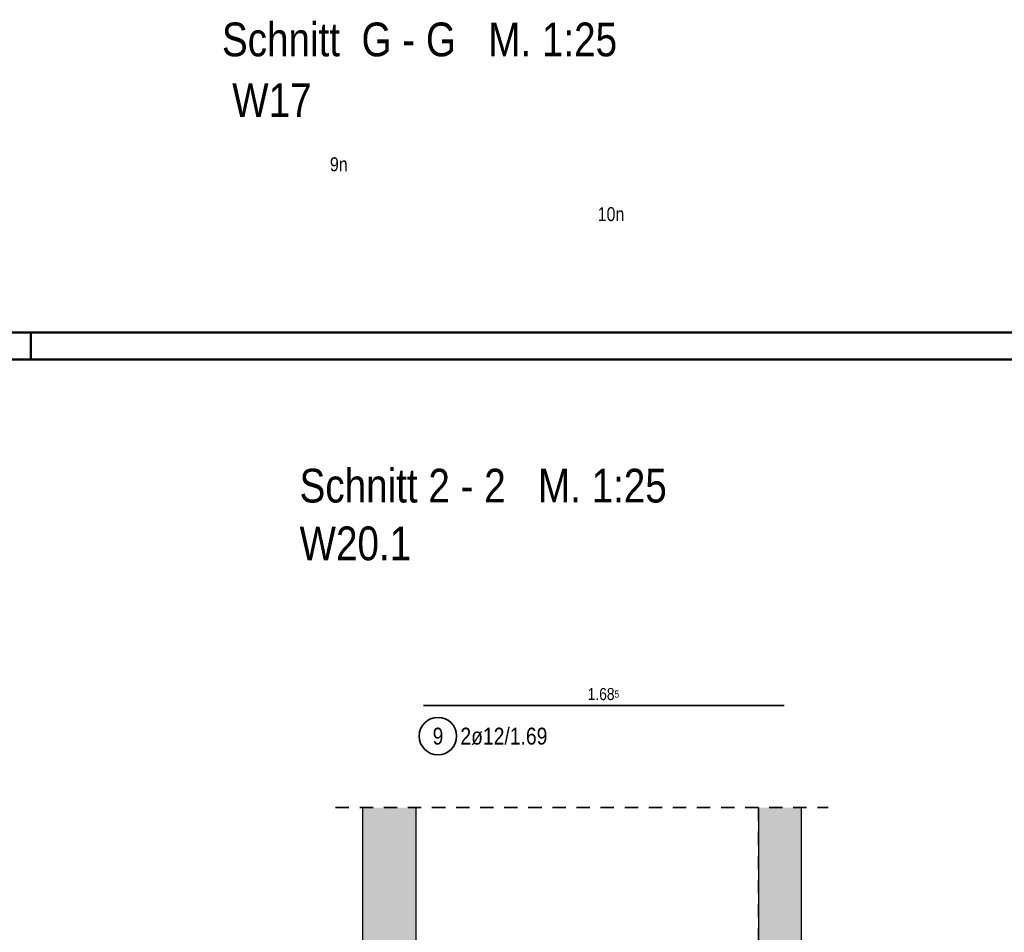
# Model space of a CAD drawing. Header units: millimetres. Extents: x -47 to 138, y -47 to 66.
# Tile 14 of 20: x 30.85 to 40.04, y 36.45 to 44.97. Entities that reach past the tile are written whole.
import ezdxf
from ezdxf.enums import TextEntityAlignment as Align

# ---------------------------------------------------------------- set-up
doc = ezdxf.new("R2010")
doc.units = ezdxf.units.MM
doc.linetypes.add('HIDDEN', pattern=[0.375, 0.25, -0.125])
doc.layers.add('Bewehrung', color=7, linetype='Continuous', lineweight=20)
doc.layers.add('Schraffuren', color=7, linetype='Continuous', lineweight=20)
doc.styles.add('Arial Narrow', font='ARIALN.TTF')

msp = doc.modelspace()

# ---------------------------------------------------------------- hatches: boundary and pattern name
at = {"layer": 'Schraffuren', "lineweight": 25, "true_color": 0xd7ffd7}
for points in [[(34.047723, 35.520094), (34.547723, 35.520094), (34.547723, 37.611077), (34.047723, 37.611077)], [(37.747723, 35.520094), (38.147723, 35.520094), (38.147723, 37.611077), (37.747723, 37.611077)]]:
    msp.add_hatch(color=254, dxfattribs=at).paths.add_polyline_path(points)

# ---------------------------------------------------------------- linework, layer by layer
at = {"color": 4, "linetype": 'Continuous', "lineweight": 50}
for p, q in [((59.45, 42.05), (0, 42.05)), ((59.2, 41.8), (1, 41.8))]:
    msp.add_line(p, q, dxfattribs=at)
at = {"color": 4, "linetype": 'Continuous', "lineweight": 50, "ltscale": 0.5}
msp.add_line((30.95, 42.05), (30.95, 41.8), dxfattribs=at)
at = {"color": 2, "linetype": 'Continuous', "lineweight": 35, "ltscale": 0.5}
for p, q in [((34.617491, 38.565874), (35.417491, 38.565874)), ((35.417491, 38.565874), (37.187491, 38.565874)), ((37.187491, 38.565874), (37.987491, 38.565874))]:
    msp.add_line(p, q, dxfattribs=at)
at = {"color": 2, "linetype": 'HIDDEN', "lineweight": 35, "ltscale": 0.5}
msp.add_line((33.797723, 37.611077), (38.397723, 37.611077), dxfattribs=at)
at = {"color": 2, "linetype": 'Continuous', "lineweight": 35, "ltscale": 0.5}
msp.add_circle((34.753341, 38.27908), 0.175, dxfattribs=at)
at = {"layer": 'Bewehrung', "color": 2, "linetype": 'HIDDEN', "lineweight": 35, "ltscale": 0.5}
msp.add_line((37.748089, 37.611077), (37.748089, 35.520094), dxfattribs=at)
at = {"layer": 'Schraffuren', "color": 3, "linetype": 'Continuous', "lineweight": 25}
for p, q in [((34.047723, 37.611077), (34.047723, 35.520094)), ((34.547723, 37.611077), (34.547723, 35.520094)), ((37.747723, 37.611077), (37.747723, 35.520094)), ((38.147723, 37.611077), (38.147723, 35.520094))]:
    msp.add_line(p, q, dxfattribs=at)

# ---------------------------------------------------------------- texts
at = {"color": 1, "lineweight": 70, "style": 'Arial Narrow'}
for s, p in [('Schnitt  G - G   M. 1:25', (32.736072, 44.63225)), ('W17', (32.831471, 44.06525)), ('Schnitt 2 - 2   M. 1:25', (33.460857, 40.462261)), ('W20.1', (33.460857, 39.922755))]:
    msp.add_text(s, height=0.315, dxfattribs=at).set_placement(p)
at = {"color": 3, "lineweight": 25, "style": 'Arial Narrow'}
for s, p in [('9n', (33.827304, 43.623246)), ('10n', (36.370176, 43.156988))]:
    msp.add_text(s, height=0.13, dxfattribs=at).set_placement(p, align=Align.MIDDLE_CENTER)
at = {"color": 3, "lineweight": 25, "insert": (36.152163, 38.728374), "char_height": 0.1125, "attachment_point": 1, "line_spacing_factor": 0.9, "style": 'Arial Narrow'}
msp.add_mtext('1.68{\\A1;\\H.6x;\\S5;}', dxfattribs=at)
at = {"color": 2, "lineweight": 35, "char_height": 0.1575, "attachment_point": 1, "line_spacing_factor": 0.9, "style": 'Arial Narrow'}
for s, insert in [('9', (34.703728, 38.35783)), ('2ø12/1.69', (34.963341, 38.35783))]:
    msp.add_mtext(s, dxfattribs=dict(at, insert=insert))

doc.saveas('drawing.dxf')
